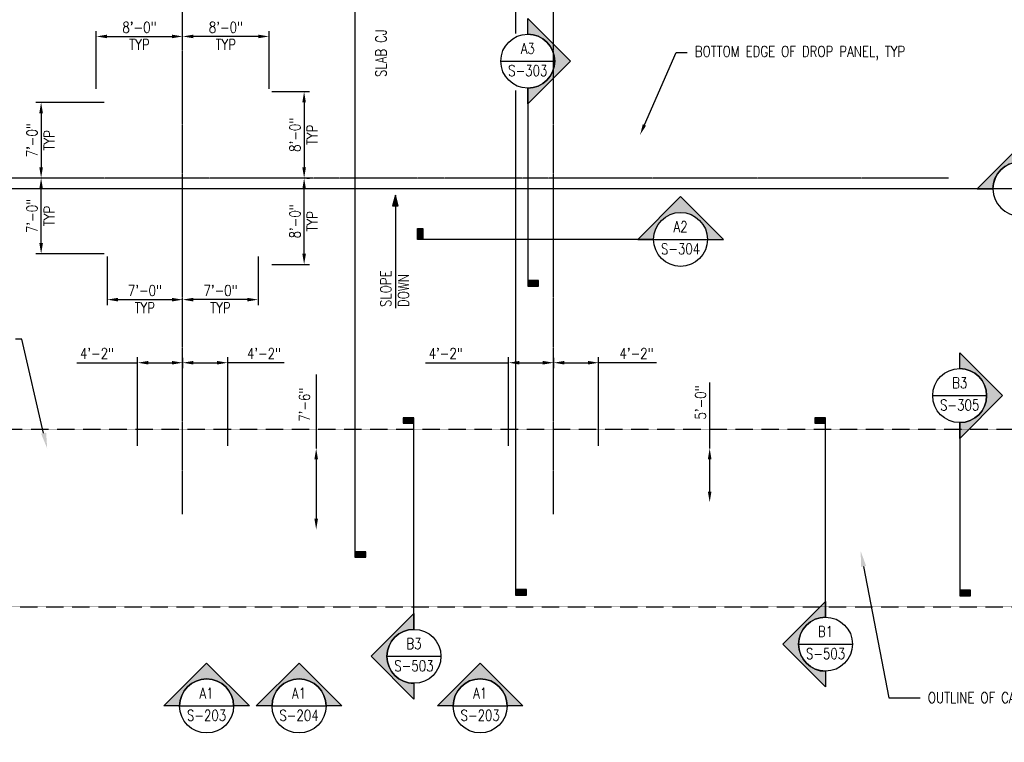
# Model space of a CAD drawing. Header units: inches. Extents: x -26116 to 15072, y -2682 to 449.
# Tile 3 of 5: x -387 to 707, y -970 to -168. Entities that reach past the tile are written whole.
import ezdxf
from ezdxf import colors
from ezdxf.entities.mleader import LeaderData, LeaderLine
from ezdxf.enums import TextEntityAlignment as Align
from ezdxf.math import Vec2, Vec3

# ---------------------------------------------------------------- set-up
doc = ezdxf.new("R2010")
doc.units = ezdxf.units.IN
doc.header["$MEASUREMENT"] = 0
doc.linetypes.add('CENTER2', pattern=[1.125, 0.75, -0.125, 0.125, -0.125])
doc.linetypes.add('DASHED2', pattern=[0.375, 0.25, -0.125])
doc.layers.get('Defpoints').update_dxf_attribs({"color": 6})
for name, color, linetype in [('A-ANNO-SYMB', 2, 'Continuous'), ('G-ANNO-SYMB', 2, 'Continuous'), ('S-ANNO-DIMS', 1, 'Continuous'), ('S-ANNO-NOTE', 2, 'Continuous'), ('S-ANNO-SYMB', 2, 'Continuous'), ('S-ANNO-TEXT', 2, 'Continuous'), ('S-GRID', 1, 'CENTER2')]:
    doc.layers.add(name, color=color, linetype=linetype)
doc.styles.add('Annotative', font='romans.shx', dxfattribs={"width": 0.8, "height": 0.125})
doc.styles.add('Arial', font='romans.shx', dxfattribs={"width": 0.8})
doc.styles.add('ROMANS', font='romans.shx', dxfattribs={"width": 0.8})
doc.dimstyles.new('Annotative', dxfattribs={"dimscale": 0, "dimtxt": 0.125, "dimasz": 0.125, "dimexe": 0.0625, "dimexo": 0.03125, "dimgap": 0.03125, "dimtad": 1, "dimdec": 3, "dimzin": 3, "dimdsep": 46, "dimlunit": 4, "dimtxsty": 'Annotative', "dimcen": 0.09, "dimclrd": 256, "dimclrt": 2, "dimazin": 2, "dimtfac": 1, "dimtdec": 3, "dimtmove": 1, "dimatfit": 3, "dimfxl": 1, "dimtfill": 1, "dimfrac": 2, "dimtolj": 1, "dimtzin": 0, "dimlwd": -1, "dimarcsym": 0})

# ---------------------------------------------------------------- blocks, each defined once
blk = doc.blocks.new('*D25')
at = {"layer": 'Defpoints', "color": 0, "transparency": 16777216}
for p in [(-206, -540.4), (-206, -548.9), (-256, -644)]:
    blk.add_point(p, dxfattribs=at)
at = {"layer": 'S-ANNO-DIMS', "color": 0, "lineweight": -2, "transparency": 16777216}
for p, q in [((-256, -641), (-256, -542.9)), ((-206, -543.4), (-206, -554.9))]:
    blk.add_line(p, q, dxfattribs=at)
at = {"layer": 'S-ANNO-DIMS', "transparency": 16777216}
for p, q in [((-323.5, -548.9), (-256, -548.9)), ((-244, -548.9), (-218, -548.9))]:
    blk.add_line(p, q, dxfattribs=at)
for points in [[(-244, -546.9), (-244, -550.9), (-256, -548.9)], [(-218, -546.9), (-218, -550.9), (-206, -548.9)]]:
    blk.add_solid(points, dxfattribs=at)
at = {"layer": 'S-ANNO-DIMS', "color": 2, "lineweight": -3, "transparency": 16777216, "insert": (-301.1, -538.7), "char_height": 12, "width": 49.311, "attachment_point": 5, "style": 'Annotative'}
blk.add_mtext('\\A1;4\'-2"', dxfattribs=at)
blk = doc.blocks.new('*D26')
at = {"layer": 'Defpoints', "color": 0, "transparency": 16777216}
for p in [(-206, -540.4), (-156, -548.9), (-156, -644)]:
    blk.add_point(p, dxfattribs=at)
at = {"layer": 'S-ANNO-DIMS', "color": 0, "lineweight": -2, "transparency": 16777216}
for p, q in [((-206, -543.4), (-206, -554.9)), ((-156, -641), (-156, -542.9))]:
    blk.add_line(p, q, dxfattribs=at)
at = {"layer": 'S-ANNO-DIMS', "transparency": 16777216}
for p, q in [((-194, -548.9), (-168, -548.9)), ((-93.3, -548.9), (-156, -548.9))]:
    blk.add_line(p, q, dxfattribs=at)
for points in [[(-194, -546.9), (-194, -550.9), (-206, -548.9)], [(-168, -546.9), (-168, -550.9), (-156, -548.9)]]:
    blk.add_solid(points, dxfattribs=at)
at = {"layer": 'S-ANNO-DIMS', "color": 2, "lineweight": -3, "transparency": 16777216, "insert": (-115.7, -538.7), "char_height": 12, "width": 49.311, "attachment_point": 5, "style": 'Annotative'}
blk.add_mtext('\\A1;4\'-2"', dxfattribs=at)
blk = doc.blocks.new('*D22')
at = {"layer": 'Defpoints', "color": 0, "transparency": 16777216}
for p in [(206, -540.4), (206, -548.9), (156, -644)]:
    blk.add_point(p, dxfattribs=at)
at = {"layer": 'S-ANNO-DIMS', "color": 0, "lineweight": -2, "transparency": 16777216}
for p, q in [((156, -641), (156, -542.9)), ((206, -543.4), (206, -554.9))]:
    blk.add_line(p, q, dxfattribs=at)
at = {"layer": 'S-ANNO-DIMS', "transparency": 16777216}
for p, q in [((63.8, -548.9), (156, -548.9)), ((168, -548.9), (194, -548.9))]:
    blk.add_line(p, q, dxfattribs=at)
for points in [[(168, -546.9), (168, -550.9), (156, -548.9)], [(194, -546.9), (194, -550.9), (206, -548.9)]]:
    blk.add_solid(points, dxfattribs=at)
at = {"layer": 'S-ANNO-DIMS', "color": 2, "lineweight": -3, "transparency": 16777216, "insert": (86.2, -538.7), "char_height": 12, "width": 49.311, "attachment_point": 5, "style": 'Annotative', "bg_fill": 3, "box_fill_scale": 1.25, "bg_fill_color": 256, "bg_fill_true_color": 13158600, "bg_fill_transparency": 0}
blk.add_mtext('\\A1;4\'-2"', dxfattribs=at)
blk = doc.blocks.new('*D23')
at = {"layer": 'Defpoints', "color": 0, "transparency": 16777216}
for p in [(206, -540.4), (256, -548.9), (256, -644)]:
    blk.add_point(p, dxfattribs=at)
at = {"layer": 'S-ANNO-DIMS', "color": 0, "lineweight": -2, "transparency": 16777216}
for p, q in [((206, -543.4), (206, -554.9)), ((256, -641), (256, -542.9))]:
    blk.add_line(p, q, dxfattribs=at)
at = {"layer": 'S-ANNO-DIMS', "transparency": 16777216}
for p, q in [((218, -548.9), (244, -548.9)), ((320.4, -548.9), (256, -548.9))]:
    blk.add_line(p, q, dxfattribs=at)
for points in [[(218, -546.9), (218, -550.9), (206, -548.9)], [(244, -546.9), (244, -550.9), (256, -548.9)]]:
    blk.add_solid(points, dxfattribs=at)
at = {"layer": 'S-ANNO-DIMS', "color": 2, "lineweight": -3, "transparency": 16777216, "insert": (298, -538.7), "char_height": 12, "width": 49.311, "attachment_point": 5, "style": 'Annotative'}
blk.add_mtext('\\A1;4\'-2"', dxfattribs=at)
blk = doc.blocks.new('*D27')
at = {"layer": 'Defpoints', "color": 0, "transparency": 16777216}
for p in [(-363.2, -344), (-363.2, -344), (-290, -428)]:
    blk.add_point(p, dxfattribs=at)
at = {"layer": 'S-ANNO-DIMS', "color": 0, "lineweight": -2, "transparency": 16777216}
for p, q in [((-366.2, -344), (-369.2, -344)), ((-293, -428), (-369.2, -428))]:
    blk.add_line(p, q, dxfattribs=at)
at = {"layer": 'S-ANNO-DIMS', "transparency": 16777216}
blk.add_line((-363.2, -416), (-363.2, -356), dxfattribs=at)
for points in [[(-365.2, -356), (-361.2, -356), (-363.2, -344)], [(-365.2, -416), (-361.2, -416), (-363.2, -428)]]:
    blk.add_solid(points, dxfattribs=at)
at = {"layer": 'S-ANNO-DIMS', "color": 2, "lineweight": -3, "transparency": 16777216, "char_height": 12, "width": 49.311, "attachment_point": 5, "rotation": 90, "style": 'Annotative'}
for s, insert in [('\\A1;7\'-0"', (-373.3, -386)), ('\\A1;TYP', (-354.2, -386))]:
    blk.add_mtext(s, dxfattribs=dict(at, insert=insert))
blk = doc.blocks.new('*D24')
at = {"layer": 'Defpoints', "color": 0, "transparency": 16777216}
for p in [(384.6, -644), (379.3, -704), (384.6, -704)]:
    blk.add_point(p, dxfattribs=at)
at = {"layer": 'S-ANNO-DIMS', "transparency": 16777216}
for p, q in [((379.3, -570.7), (379.3, -644)), ((379.3, -656), (379.3, -692))]:
    blk.add_line(p, q, dxfattribs=at)
for points in [[(377.3, -656), (381.3, -656), (379.3, -644)], [(377.3, -692), (381.3, -692), (379.3, -704)]]:
    blk.add_solid(points, dxfattribs=at)
at = {"layer": 'S-ANNO-DIMS', "color": 2, "lineweight": -3, "transparency": 16777216, "insert": (369.2, -593.1), "char_height": 12, "width": 49.311, "attachment_point": 5, "rotation": 90, "style": 'Annotative'}
blk.add_mtext('\\A1;5\'-0"', dxfattribs=at)
blk = doc.blocks.new('*D35')
at = {"layer": 'Defpoints', "color": 0, "transparency": 16777216}
for p in [(-36, -644), (-57.7, -734), (-36, -734)]:
    blk.add_point(p, dxfattribs=at)
at = {"layer": 'S-ANNO-DIMS', "transparency": 16777216}
for p, q in [((-57.7, -561.9), (-57.7, -644)), ((-57.7, -656), (-57.7, -722))]:
    blk.add_line(p, q, dxfattribs=at)
for points in [[(-59.7, -656), (-55.7, -656), (-57.7, -644)], [(-59.7, -722), (-55.7, -722), (-57.7, -734)]]:
    blk.add_solid(points, dxfattribs=at)
at = {"layer": 'S-ANNO-DIMS', "color": 2, "lineweight": -3, "transparency": 16777216, "insert": (-76.7, -614.4), "char_height": 12, "width": 60.165, "attachment_point": 1, "rotation": 90, "line_spacing_factor": 0.983083, "style": 'Annotative'}
blk.add_mtext('\\A1;7\'-6"', dxfattribs=at)
blk = doc.blocks.new('*U42')
at = {"lineweight": -3}
h = blk.add_hatch(color=256, dxfattribs=at)
edge = h.paths.add_edge_path()
edge.add_line((-3.583, 0), (-3.765, 0))
edge.add_line((-3.765, 0), (-3.271, 0.495))
edge.add_line((-3.271, 0.495), (-2.776, 0))
edge.add_line((-2.776, 0), (-2.958, 0))
edge.add_arc((-3.271, 0), 0.312, 0, 180)
for p, q in [((-2.776, 0), (-3.271, 0.495)), ((-3.583, 0), (-2.958, 0))]:
    blk.add_line(p, q, dxfattribs=at)
at = {"linetype": 'Continuous', "lineweight": -3}
blk.add_line((-2.958, 0), (10.837, 0), dxfattribs=at)
at = {"lineweight": -3, "flags": 128}
blk.add_lwpolyline([(-3.583, 0), (-3.765, 0), (-3.271, 0.495), (-2.776, 0), (-2.958, 0, 1), (-3.583, 0)], format="xyb", close=True, dxfattribs=at)
at = {"lineweight": -3}
blk.add_circle((-3.271, 0), 0.312, dxfattribs=at)
at = {"linetype": 'Continuous', "lineweight": -3, "style": 'Arial'}
blk.add_attdef('X#', text='', height=0.0938, dxfattribs=at).set_placement((-3.271, 0.047), align=Align.BOTTOM_CENTER)
blk.add_attdef('X-###', text='', height=0.0938, dxfattribs=at).set_placement((-3.271, -0.047), align=Align.TOP_CENTER)
blk = doc.blocks.new('*U8')
at = {"lineweight": -3}
h = blk.add_hatch(color=256, dxfattribs=at)
edge = h.paths.add_edge_path()
edge.add_line((0, 0.352), (0, 0.534))
edge.add_line((0, 0.534), (0.495, 0.039))
edge.add_line((0.495, 0.039), (0, -0.456))
edge.add_line((0, -0.456), (0, -0.273))
edge.add_arc((0, 0.039), 0.312, 270, 450)
blk.add_hatch(color=256, dxfattribs=at).paths.add_polyline_path([(0, -8.688), (0, -8.751), (0.125, -8.751), (0.125, -8.688)])
for p, q in [((0.495, 0.039), (0, 0.534)), ((-0.312, 0.039), (0.312, 0.039)), ((0, -0.456), (0.495, 0.039))]:
    blk.add_line(p, q, dxfattribs=at)
at = {"linetype": 'Continuous', "lineweight": -3}
blk.add_line((0, -0.273), (0, -8.751), dxfattribs=at)
at = {"lineweight": -3, "flags": 128}
blk.add_lwpolyline([(0, 0.352), (0, 0.534), (0.495, 0.039), (0, -0.456), (0, -0.273, 1), (0, 0.352)], format="xyb", close=True, dxfattribs=at)
blk.add_lwpolyline([(0.016, 0.352), (0.016, 0.352)], dxfattribs=at)
blk.add_lwpolyline([(0.016, 0.352), (0.016, 0.352)], dxfattribs=at)
blk.add_lwpolyline([(0, -8.688), (0, -8.751), (0.125, -8.751), (0.125, -8.688), (0, -8.688)], close=True, dxfattribs=at)
at = {"lineweight": -3}
blk.add_circle((0, 0.039), 0.312, dxfattribs=at)
at = {"linetype": 'Continuous', "lineweight": -3, "style": 'Arial'}
blk.add_attdef('X#', text='', height=0.0938, dxfattribs=at).set_placement((0, 0.086), align=Align.BOTTOM_CENTER)
blk.add_attdef('X-###', text='', height=0.0938, dxfattribs=at).set_placement((0, -0.008), align=Align.TOP_CENTER)
blk = doc.blocks.new('*U9')
at = {"lineweight": -3}
h = blk.add_hatch(color=256, dxfattribs=at)
edge = h.paths.add_edge_path()
edge.add_line((0, 0.312), (0, 0.495))
edge.add_line((0, 0.495), (0.495, 0))
edge.add_line((0.495, 0), (0, -0.495))
edge.add_line((0, -0.495), (0, -0.312))
edge.add_arc((0, 0), 0.312, 270, 450)
blk.add_hatch(color=256, dxfattribs=at).paths.add_polyline_path([(0, -2.537), (0, -2.6), (0.125, -2.6), (0.125, -2.537)])
for p, q in [((0.495, 0), (0, 0.495)), ((-0.312, 0), (0.312, 0)), ((0, -0.495), (0.495, 0))]:
    blk.add_line(p, q, dxfattribs=at)
at = {"linetype": 'Continuous', "lineweight": -3}
blk.add_line((0, -0.312), (0, -2.6), dxfattribs=at)
at = {"lineweight": -3, "flags": 128}
blk.add_lwpolyline([(0, 0.312), (0, 0.495), (0.495, 0), (0, -0.495), (0, -0.312, 1), (0, 0.312)], format="xyb", close=True, dxfattribs=at)
blk.add_lwpolyline([(0.016, 0.312), (0.016, 0.312)], dxfattribs=at)
blk.add_lwpolyline([(0.016, 0.312), (0.016, 0.312)], dxfattribs=at)
blk.add_lwpolyline([(0, -2.537), (0, -2.6), (0.125, -2.6), (0.125, -2.537), (0, -2.537)], close=True, dxfattribs=at)
at = {"lineweight": -3}
blk.add_circle((0, 0), 0.312, dxfattribs=at)
at = {"linetype": 'Continuous', "lineweight": -3, "style": 'Arial'}
blk.add_attdef('X#', text='', height=0.0938, dxfattribs=at).set_placement((0, 0.047), align=Align.BOTTOM_CENTER)
blk.add_attdef('X-###', text='', height=0.0938, dxfattribs=at).set_placement((0, -0.047), align=Align.TOP_CENTER)
blk = doc.blocks.new('*U44')
at = {"lineweight": -3}
blk.add_hatch(color=256, dxfattribs=at).paths.add_polyline_path([(0, 2.382), (0, 2.444), (-0.125, 2.444), (-0.125, 2.382)])
h = blk.add_hatch(color=256, dxfattribs=at)
edge = h.paths.add_edge_path()
edge.add_line((0, -0.625), (0, -0.807))
edge.add_line((0, -0.807), (-0.495, -0.312))
edge.add_line((-0.495, -0.312), (0, 0.182))
edge.add_line((0, 0.182), (0, 0))
edge.add_arc((0, -0.312), 0.312, 90, 270)
at = {"linetype": 'Continuous', "lineweight": -3}
blk.add_line((0, 0), (0, 2.444), dxfattribs=at)
at = {"lineweight": -3}
for p, q in [((0, 0.182), (-0.495, -0.312)), ((-0.495, -0.312), (0, -0.807)), ((-0.312, -0.312), (0.312, -0.312))]:
    blk.add_line(p, q, dxfattribs=at)
at = {"lineweight": -3, "flags": 128}
blk.add_lwpolyline([(0, 2.382), (0, 2.444), (-0.125, 2.444), (-0.125, 2.382), (0, 2.382)], close=True, dxfattribs=at)
blk.add_lwpolyline([(0, -0.625), (0, -0.807), (-0.495, -0.312), (0, 0.182), (0, 0, 1), (0, -0.625)], format="xyb", close=True, dxfattribs=at)
blk.add_lwpolyline([(-0.016, -0.625), (-0.016, -0.625)], dxfattribs=at)
blk.add_lwpolyline([(-0.016, -0.625), (-0.016, -0.625)], dxfattribs=at)
at = {"lineweight": -3}
blk.add_circle((0, -0.312), 0.312, dxfattribs=at)
at = {"linetype": 'Continuous', "lineweight": -3, "style": 'Arial'}
blk.add_attdef('X#', text='', height=0.0938, dxfattribs=at).set_placement((0, -0.266), align=Align.BOTTOM_CENTER)
blk.add_attdef('X-###', text='', height=0.0938, dxfattribs=at).set_placement((0, -0.359), align=Align.TOP_CENTER)
blk = doc.blocks.new('*U43')
at = {"lineweight": -3}
blk.add_hatch(color=256, dxfattribs=at).paths.add_polyline_path([(0, 2.241), (0, 2.304), (-0.125, 2.304), (-0.125, 2.241)])
h = blk.add_hatch(color=256, dxfattribs=at)
edge = h.paths.add_edge_path()
edge.add_line((0, -0.625), (0, -0.807))
edge.add_line((0, -0.807), (-0.495, -0.312))
edge.add_line((-0.495, -0.312), (0, 0.182))
edge.add_line((0, 0.182), (0, 0))
edge.add_arc((0, -0.312), 0.312, 90, 270)
at = {"linetype": 'Continuous', "lineweight": -3}
blk.add_line((0, 0), (0, 2.304), dxfattribs=at)
at = {"lineweight": -3}
for p, q in [((0, 0.182), (-0.495, -0.312)), ((-0.495, -0.312), (0, -0.807)), ((-0.312, -0.312), (0.312, -0.312))]:
    blk.add_line(p, q, dxfattribs=at)
at = {"lineweight": -3, "flags": 128}
blk.add_lwpolyline([(0, 2.241), (0, 2.304), (-0.125, 2.304), (-0.125, 2.241), (0, 2.241)], close=True, dxfattribs=at)
blk.add_lwpolyline([(0, -0.625), (0, -0.807), (-0.495, -0.312), (0, 0.182), (0, 0, 1), (0, -0.625)], format="xyb", close=True, dxfattribs=at)
blk.add_lwpolyline([(-0.016, -0.625), (-0.016, -0.625)], dxfattribs=at)
blk.add_lwpolyline([(-0.016, -0.625), (-0.016, -0.625)], dxfattribs=at)
at = {"lineweight": -3}
blk.add_circle((0, -0.312), 0.312, dxfattribs=at)
at = {"linetype": 'Continuous', "lineweight": -3, "style": 'Arial'}
blk.add_attdef('X#', text='', height=0.0938, dxfattribs=at).set_placement((0, -0.266), align=Align.BOTTOM_CENTER)
blk.add_attdef('X-###', text='', height=0.0938, dxfattribs=at).set_placement((0, -0.359), align=Align.TOP_CENTER)
blk = doc.blocks.new('*U10')
at = {"lineweight": -3}
h = blk.add_hatch(color=256, dxfattribs=at)
edge = h.paths.add_edge_path()
edge.add_line((0, 0.312), (0, 0.495))
edge.add_line((0, 0.495), (0.495, 0))
edge.add_line((0.495, 0), (0, -0.495))
edge.add_line((0, -0.495), (0, -0.312))
edge.add_arc((0, 0), 0.312, 270, 450)
blk.add_hatch(color=256, dxfattribs=at).paths.add_polyline_path([(0, -2.251), (0, -2.314), (0.125, -2.314), (0.125, -2.251)])
for p, q in [((0.495, 0), (0, 0.495)), ((-0.312, 0), (0.312, 0)), ((0, -0.495), (0.495, 0))]:
    blk.add_line(p, q, dxfattribs=at)
at = {"linetype": 'Continuous', "lineweight": -3}
blk.add_line((0, -0.312), (0, -2.314), dxfattribs=at)
at = {"lineweight": -3, "flags": 128}
blk.add_lwpolyline([(0, 0.312), (0, 0.495), (0.495, 0), (0, -0.495), (0, -0.312, 1), (0, 0.312)], format="xyb", close=True, dxfattribs=at)
blk.add_lwpolyline([(0.016, 0.312), (0.016, 0.312)], dxfattribs=at)
blk.add_lwpolyline([(0.016, 0.312), (0.016, 0.312)], dxfattribs=at)
blk.add_lwpolyline([(0, -2.251), (0, -2.314), (0.125, -2.314), (0.125, -2.251), (0, -2.251)], close=True, dxfattribs=at)
at = {"lineweight": -3}
blk.add_circle((0, 0), 0.312, dxfattribs=at)
at = {"linetype": 'Continuous', "lineweight": -3, "style": 'Arial'}
blk.add_attdef('X#', text='', height=0.0938, dxfattribs=at).set_placement((0, 0.047), align=Align.BOTTOM_CENTER)
blk.add_attdef('X-###', text='', height=0.0938, dxfattribs=at).set_placement((0, -0.047), align=Align.TOP_CENTER)
blk = doc.blocks.new('C1')
at = {"layer": 'G-ANNO-SYMB', "lineweight": -3}
h = blk.add_hatch(color=256, dxfattribs=at)
edge = h.paths.add_edge_path()
edge.add_line((-30, 0), (-47.5, 0))
edge.add_line((-47.5, 0), (0, 47.5))
edge.add_line((0, 47.5), (47.5, 0))
edge.add_line((47.5, 0), (30, 0))
edge.add_arc((0, 0), 30, 0, 180)
for p, q in [((0, 47.5), (-47.5, 0)), ((47.5, 0), (0, 47.5)), ((-30, 0), (30, 0))]:
    blk.add_line(p, q, dxfattribs=at)
at = {"layer": 'G-ANNO-SYMB', "lineweight": -3, "flags": 128}
blk.add_lwpolyline([(-30, 0), (-47.5, 0), (0, 47.5), (47.5, 0), (30, 0, 1), (-30, 0)], format="xyb", close=True, dxfattribs=at)
blk.add_lwpolyline([(-30, 1.5), (-30, 1.5)], dxfattribs=at)
blk.add_lwpolyline([(-30, 1.5), (-30, 1.5)], dxfattribs=at)
at = {"layer": 'G-ANNO-SYMB', "lineweight": -3}
blk.add_circle((0, 0), 30, dxfattribs=at)
at = {"layer": 'S-ANNO-SYMB', "color": 1, "linetype": 'Continuous', "style": 'ROMANS', "width": 0.8}
blk.add_text('S-204', height=12, dxfattribs=at).set_placement((0, -4.5), align=Align.TOP_CENTER)
at = {"layer": 'S-ANNO-TEXT', "color": 1, "linetype": 'Continuous', "style": 'ROMANS', "width": 0.8}
blk.add_text('A1', height=12, dxfattribs=at).set_placement((0, 4.5), align=Align.BOTTOM_CENTER)
blk = doc.blocks.new('A1')
at = {"layer": 'G-ANNO-SYMB', "lineweight": -3}
h = blk.add_hatch(color=256, dxfattribs=at)
edge = h.paths.add_edge_path()
edge.add_line((-30, 0), (-47.5, 0))
edge.add_line((-47.5, 0), (0, 47.5))
edge.add_line((0, 47.5), (47.5, 0))
edge.add_line((47.5, 0), (30, 0))
edge.add_arc((0, 0), 30, 0, 180)
for p, q in [((0, 47.5), (-47.5, 0)), ((47.5, 0), (0, 47.5)), ((-30, 0), (30, 0))]:
    blk.add_line(p, q, dxfattribs=at)
at = {"layer": 'G-ANNO-SYMB', "lineweight": -3, "flags": 128}
blk.add_lwpolyline([(-30, 0), (-47.5, 0), (0, 47.5), (47.5, 0), (30, 0, 1), (-30, 0)], format="xyb", close=True, dxfattribs=at)
blk.add_lwpolyline([(-30, 1.5), (-30, 1.5)], dxfattribs=at)
blk.add_lwpolyline([(-30, 1.5), (-30, 1.5)], dxfattribs=at)
at = {"layer": 'G-ANNO-SYMB', "lineweight": -3}
blk.add_circle((0, 0), 30, dxfattribs=at)
at = {"layer": 'S-ANNO-SYMB', "color": 1, "linetype": 'Continuous', "style": 'ROMANS', "width": 0.8}
blk.add_text('S-203', height=12, dxfattribs=at).set_placement((0, -4.5), align=Align.TOP_CENTER)
at = {"layer": 'S-ANNO-TEXT', "color": 1, "linetype": 'Continuous', "style": 'ROMANS', "width": 0.8}
blk.add_text('A1', height=12, dxfattribs=at).set_placement((0, 4.5), align=Align.BOTTOM_CENTER)
blk = doc.blocks.new('*U39')
at = {"lineweight": -3}
h = blk.add_hatch(color=256, dxfattribs=at)
edge = h.paths.add_edge_path()
edge.add_line((0.312, 0), (0.495, 0))
edge.add_line((0.495, 0), (0, 0.495))
edge.add_line((0, 0.495), (-0.495, 0))
edge.add_line((-0.495, 0), (-0.312, 0))
edge.add_arc((0, 0), 0.312, 0, 180, ccw=False)
blk.add_hatch(color=256, dxfattribs=at).paths.add_polyline_path([(-2.981, 0), (-3.043, 0), (-3.043, 0.125), (-2.981, 0.125)])
for p, q in [((-0.495, 0), (0, 0.495)), ((0, 0.495), (0.495, 0)), ((-0.312, 0), (0.312, 0))]:
    blk.add_line(p, q, dxfattribs=at)
at = {"linetype": 'Continuous', "lineweight": -3}
blk.add_line((-0.312, 0), (-3.043, 0), dxfattribs=at)
at = {"lineweight": -3, "flags": 128}
blk.add_lwpolyline([(0.312, 0), (0.495, 0), (0, 0.495), (-0.495, 0), (-0.312, 0, -1), (0.312, 0)], format="xyb", close=True, dxfattribs=at)
blk.add_lwpolyline([(-2.981, 0), (-3.043, 0), (-3.043, 0.125), (-2.981, 0.125), (-2.981, 0)], close=True, dxfattribs=at)
blk.add_lwpolyline([(0.312, 0.016), (0.312, 0.016)], dxfattribs=at)
blk.add_lwpolyline([(0.312, 0.016), (0.312, 0.016)], dxfattribs=at)
at = {"lineweight": -3}
blk.add_circle((0, 0), 0.312, dxfattribs=at)
at = {"linetype": 'Continuous', "lineweight": -3, "style": 'Arial'}
blk.add_attdef('X#', text='', height=0.0938, dxfattribs=at).set_placement((0, 0.047), align=Align.BOTTOM_CENTER)
blk.add_attdef('X-###', text='', height=0.0938, dxfattribs=at).set_placement((0, -0.047), align=Align.TOP_CENTER)
blk = doc.blocks.new('*D46')
at = {"layer": 'Defpoints', "color": 0, "transparency": 16777216}
for p in [(-290, -260), (-363.2, -344), (-363.2, -344)]:
    blk.add_point(p, dxfattribs=at)
at = {"layer": 'S-ANNO-DIMS', "color": 0, "lineweight": -2, "transparency": 16777216}
for p, q in [((-293, -260), (-369.2, -260)), ((-366.2, -344), (-369.2, -344))]:
    blk.add_line(p, q, dxfattribs=at)
at = {"layer": 'S-ANNO-DIMS', "transparency": 16777216}
blk.add_line((-363.2, -272), (-363.2, -332), dxfattribs=at)
for points in [[(-365.2, -272), (-361.2, -272), (-363.2, -260)], [(-365.2, -332), (-361.2, -332), (-363.2, -344)]]:
    blk.add_solid(points, dxfattribs=at)
at = {"layer": 'S-ANNO-DIMS', "color": 2, "lineweight": -3, "transparency": 16777216, "char_height": 12, "width": 49.311, "attachment_point": 5, "rotation": 90, "style": 'Annotative'}
for s, insert in [('\\A1;7\'-0"', (-373.3, -302)), ('\\A1;TYP', (-354.2, -302))]:
    blk.add_mtext(s, dxfattribs=dict(at, insert=insert))
blk = doc.blocks.new('*D48')
at = {"layer": 'Defpoints', "color": 0, "transparency": 16777216}
for p in [(-71.1, -344), (-71.1, -344), (-110, -440)]:
    blk.add_point(p, dxfattribs=at)
at = {"layer": 'S-ANNO-DIMS', "color": 0, "lineweight": -2, "transparency": 16777216}
for p, q in [((-68.1, -344), (-65.1, -344)), ((-107, -440), (-65.1, -440))]:
    blk.add_line(p, q, dxfattribs=at)
at = {"layer": 'S-ANNO-DIMS', "transparency": 16777216}
blk.add_line((-71.1, -428), (-71.1, -356), dxfattribs=at)
for points in [[(-73.1, -356), (-69.1, -356), (-71.1, -344)], [(-73.1, -428), (-69.1, -428), (-71.1, -440)]]:
    blk.add_solid(points, dxfattribs=at)
at = {"layer": 'S-ANNO-DIMS', "color": 2, "lineweight": -3, "transparency": 16777216, "char_height": 12, "width": 49.311, "attachment_point": 5, "rotation": 90, "style": 'Annotative'}
for s, insert in [('\\A1;8\'-0"', (-81.2, -392)), ('\\A1;TYP', (-62.1, -392))]:
    blk.add_mtext(s, dxfattribs=dict(at, insert=insert))
blk = doc.blocks.new('*D47')
at = {"layer": 'Defpoints', "color": 0, "transparency": 16777216}
for p in [(-110, -248), (-71.1, -344), (-71.1, -344)]:
    blk.add_point(p, dxfattribs=at)
at = {"layer": 'S-ANNO-DIMS', "color": 0, "lineweight": -2, "transparency": 16777216}
for p, q in [((-107, -248), (-65.1, -248)), ((-68.1, -344), (-65.1, -344))]:
    blk.add_line(p, q, dxfattribs=at)
at = {"layer": 'S-ANNO-DIMS', "transparency": 16777216}
blk.add_line((-71.1, -260), (-71.1, -332), dxfattribs=at)
for points in [[(-73.1, -260), (-69.1, -260), (-71.1, -248)], [(-73.1, -332), (-69.1, -332), (-71.1, -344)]]:
    blk.add_solid(points, dxfattribs=at)
at = {"layer": 'S-ANNO-DIMS', "color": 2, "lineweight": -3, "transparency": 16777216, "char_height": 12, "width": 49.311, "attachment_point": 5, "rotation": 90, "style": 'Annotative'}
for s, insert in [('\\A1;8\'-0"', (-81.2, -296)), ('\\A1;TYP', (-62.1, -296))]:
    blk.add_mtext(s, dxfattribs=dict(at, insert=insert))
blk = doc.blocks.new('*D52')
at = {"layer": 'Defpoints', "color": 0, "transparency": 16777216}
for p in [(-206, -186.8), (-206, -186.8), (-302, -248)]:
    blk.add_point(p, dxfattribs=at)
at = {"layer": 'S-ANNO-DIMS', "color": 0, "lineweight": -2, "transparency": 16777216}
for p, q in [((-302, -245), (-302, -180.8)), ((-206, -183.8), (-206, -180.8))]:
    blk.add_line(p, q, dxfattribs=at)
at = {"layer": 'S-ANNO-DIMS', "transparency": 16777216}
blk.add_line((-290, -186.8), (-218, -186.8), dxfattribs=at)
for points in [[(-290, -184.8), (-290, -188.8), (-302, -186.8)], [(-218, -184.8), (-218, -188.8), (-206, -186.8)]]:
    blk.add_solid(points, dxfattribs=at)
at = {"layer": 'S-ANNO-DIMS', "color": 2, "lineweight": -3, "transparency": 16777216, "char_height": 12, "width": 49.311, "attachment_point": 5, "style": 'Annotative'}
for s, insert in [('\\A1;8\'-0"', (-254, -176.7)), ('\\A1;TYP', (-254, -195.8))]:
    blk.add_mtext(s, dxfattribs=dict(at, insert=insert))
blk = doc.blocks.new('*D49')
at = {"layer": 'Defpoints', "color": 0, "transparency": 16777216}
for p in [(-206, -186.8), (-206, -186.8), (-110, -248)]:
    blk.add_point(p, dxfattribs=at)
at = {"layer": 'S-ANNO-DIMS', "color": 0, "lineweight": -2, "transparency": 16777216}
for p, q in [((-206, -183.8), (-206, -180.8)), ((-110, -245), (-110, -180.8))]:
    blk.add_line(p, q, dxfattribs=at)
at = {"layer": 'S-ANNO-DIMS', "transparency": 16777216}
blk.add_line((-122, -186.8), (-194, -186.8), dxfattribs=at)
for points in [[(-194, -184.8), (-194, -188.8), (-206, -186.8)], [(-122, -184.8), (-122, -188.8), (-110, -186.8)]]:
    blk.add_solid(points, dxfattribs=at)
at = {"layer": 'S-ANNO-DIMS', "color": 2, "lineweight": -3, "transparency": 16777216, "char_height": 12, "width": 49.311, "attachment_point": 5, "style": 'Annotative'}
for s, insert in [('\\A1;8\'-0"', (-158, -176.7)), ('\\A1;TYP', (-158, -195.8))]:
    blk.add_mtext(s, dxfattribs=dict(at, insert=insert))
blk = doc.blocks.new('*D50')
at = {"layer": 'Defpoints', "color": 0, "transparency": 16777216}
for p in [(-290, -428), (-206, -478.9), (-206, -478.9)]:
    blk.add_point(p, dxfattribs=at)
at = {"layer": 'S-ANNO-DIMS', "color": 0, "lineweight": -2, "transparency": 16777216}
for p, q in [((-290, -431), (-290, -484.9)), ((-206, -475.9), (-206, -472.9))]:
    blk.add_line(p, q, dxfattribs=at)
at = {"layer": 'S-ANNO-DIMS', "transparency": 16777216}
blk.add_line((-278, -478.9), (-218, -478.9), dxfattribs=at)
for points in [[(-278, -476.9), (-278, -480.9), (-290, -478.9)], [(-218, -476.9), (-218, -480.9), (-206, -478.9)]]:
    blk.add_solid(points, dxfattribs=at)
at = {"layer": 'S-ANNO-DIMS', "color": 2, "lineweight": -3, "transparency": 16777216, "char_height": 12, "width": 49.311, "attachment_point": 5, "style": 'Annotative'}
for s, insert in [('\\A1;7\'-0"', (-248, -468.8)), ('\\A1;TYP', (-248, -487.9))]:
    blk.add_mtext(s, dxfattribs=dict(at, insert=insert))
blk = doc.blocks.new('*D51')
at = {"layer": 'Defpoints', "color": 0, "transparency": 16777216}
for p in [(-122, -428), (-206, -478.9), (-206, -478.9)]:
    blk.add_point(p, dxfattribs=at)
at = {"layer": 'S-ANNO-DIMS', "color": 0, "lineweight": -2, "transparency": 16777216}
for p, q in [((-122, -431), (-122, -484.9)), ((-206, -475.9), (-206, -472.9))]:
    blk.add_line(p, q, dxfattribs=at)
at = {"layer": 'S-ANNO-DIMS', "transparency": 16777216}
blk.add_line((-134, -478.9), (-194, -478.9), dxfattribs=at)
for points in [[(-194, -476.9), (-194, -480.9), (-206, -478.9)], [(-134, -476.9), (-134, -480.9), (-122, -478.9)]]:
    blk.add_solid(points, dxfattribs=at)
at = {"layer": 'S-ANNO-DIMS', "color": 2, "lineweight": -3, "transparency": 16777216, "char_height": 12, "width": 49.311, "attachment_point": 5, "style": 'Annotative'}
for s, insert in [('\\A1;7\'-0"', (-164, -468.8)), ('\\A1;TYP', (-164, -487.9))]:
    blk.add_mtext(s, dxfattribs=dict(at, insert=insert))

msp = doc.modelspace()

# ---------------------------------------------------------------- hatches: boundary and pattern name
at = {"layer": 'G-ANNO-SYMB', "lineweight": -3}
msp.add_hatch(color=256, dxfattribs=at).paths.add_polyline_path([(163.8402, -800.7363), (163.8402, -806.7362), (175.8402, -806.7362), (175.8402, -800.7363)])
at = {"layer": 'S-ANNO-NOTE', "lineweight": -3}
msp.add_hatch(color=256, dxfattribs=at).paths.add_polyline_path([(33.5169, -374.8942), (27.2088, -374.8942), (30.3628, -363.123)])

# ---------------------------------------------------------------- linework, layer by layer
at = {"layer": 'G-ANNO-SYMB', "linetype": 'Continuous', "lineweight": -3}
msp.add_line((163.8402, 49.3339), (163.8402, -183.5707), dxfattribs=at)
at = {"layer": 'G-ANNO-SYMB', "lineweight": -3, "flags": 128}
msp.add_lwpolyline([(163.8402, -800.7363), (163.8402, -806.7362), (175.8402, -806.7362), (175.8402, -800.7363), (163.8402, -800.7363)], close=True, dxfattribs=at)
at = {"layer": 'S-ANNO-NOTE', "lineweight": -3}
for p, q in [((30.3628, -363.123), (27.2088, -374.8942)), ((30.3628, -363.123), (30.3628, -488.4525)), ((33.5169, -374.8942), (30.3628, -363.123)), ((27.2088, -374.8942), (33.5169, -374.8942))]:
    msp.add_line(p, q, dxfattribs=at)
at = {"layer": 'S-GRID', "lineweight": -3}
for p, q in [((-206, -717.0876), (-206, 413.2255)), ((206, -717.0876), (206, 413.2255)), ((644.4971, -344), (-1084.3546, -344))]:
    msp.add_line(p, q, dxfattribs=at)

# ---------------------------------------------------------------- block references
at = {"lineweight": -3}
for name, p in [('A1', (-179.4441, -929.8098)), ('C1', (-76.7544, -929.8098)), ('A1', (124.4169, -929.784))]:
    msp.add_blockref(name, p, dxfattribs=at)
at = {"layer": 'G-ANNO-SYMB', "lineweight": -3}
ref = msp.add_blockref('*U8', (-14.6946, 75.2815), dxfattribs=dict(at, xscale=96, yscale=96, zscale=96))
ref.add_attrib('X-###', 'S-301', dxfattribs={"layer": 'S-ANNO-SYMB', "color": 1, "linetype": 'Continuous', "lineweight": -2, "height": 12, "style": 'ROMANS', "width": 0.8}).set_placement((-14.6946, 74.5389), align=Align.TOP_CENTER)
ref.add_attrib('X#', 'A1', dxfattribs={"layer": 'S-ANNO-TEXT', "color": 1, "linetype": 'Continuous', "lineweight": -2, "height": 12, "style": 'ROMANS', "width": 0.8}).set_placement((-14.6946, 83.5389), align=Align.BOTTOM_CENTER)
ref = msp.add_blockref('*U9', (177.2776, -214.2293), dxfattribs=dict(at, xscale=96, yscale=96, zscale=96))
ref.add_attrib('X-###', 'S-303', dxfattribs={"layer": 'S-ANNO-SYMB', "color": 1, "linetype": 'Continuous', "lineweight": -2, "height": 12, "style": 'ROMANS', "width": 0.8}).set_placement((177.2776, -218.7293), align=Align.TOP_CENTER)
ref.add_attrib('X#', 'A3', dxfattribs={"layer": 'S-ANNO-TEXT', "color": 1, "linetype": 'Continuous', "lineweight": -2, "height": 12, "style": 'ROMANS', "width": 0.8}).set_placement((177.2776, -209.7293), align=Align.BOTTOM_CENTER)
at = {"layer": 'G-ANNO-SYMB', "lineweight": -3, "xscale": -96, "yscale": 96, "zscale": 96}
msp.add_blockref('*U42', (409.812, -356), dxfattribs=at)
at = {"layer": 'G-ANNO-SYMB', "lineweight": -3}
ref = msp.add_blockref('*U39', (346.983, -412.0711), dxfattribs=dict(at, xscale=96, yscale=96, zscale=96))
ref.add_attrib('X-###', 'S-304', dxfattribs={"layer": 'S-ANNO-SYMB', "color": 1, "linetype": 'Continuous', "lineweight": -2, "height": 12, "style": 'ROMANS', "width": 0.8}).set_placement((346.983, -416.5711), align=Align.TOP_CENTER)
ref.add_attrib('X#', 'A2', dxfattribs={"layer": 'S-ANNO-TEXT', "color": 1, "linetype": 'Continuous', "lineweight": -2, "height": 12, "style": 'ROMANS', "width": 0.8}).set_placement((346.983, -407.5711), align=Align.BOTTOM_CENTER)
ref = msp.add_blockref('*U10', (656.9881, -585.3857), dxfattribs=dict(at, xscale=96, yscale=96, zscale=96))
ref.add_attrib('X-###', 'S-305', dxfattribs={"layer": 'S-ANNO-SYMB', "color": 1, "linetype": 'Continuous', "lineweight": -2, "height": 12, "style": 'ROMANS', "width": 0.8}).set_placement((656.9881, -589.8857), align=Align.TOP_CENTER)
ref.add_attrib('X#', 'B3', dxfattribs={"layer": 'S-ANNO-TEXT', "color": 1, "linetype": 'Continuous', "lineweight": -2, "height": 12, "style": 'ROMANS', "width": 0.8}).set_placement((656.9881, -580.8857), align=Align.BOTTOM_CENTER)
ref = msp.add_blockref('*U44', (50.8801, -844.8218), dxfattribs=dict(at, xscale=96, yscale=96, zscale=96))
ref.add_attrib('X-###', 'S-503', dxfattribs={"layer": 'S-ANNO-SYMB', "color": 1, "linetype": 'Continuous', "lineweight": -2, "height": 12, "style": 'ROMANS', "width": 0.8}).set_placement((50.8801, -879.3217), align=Align.TOP_CENTER)
ref.add_attrib('X#', 'B3', dxfattribs={"layer": 'S-ANNO-TEXT', "color": 1, "linetype": 'Continuous', "lineweight": -2, "height": 12, "style": 'ROMANS', "width": 0.8}).set_placement((50.8801, -870.3218), align=Align.BOTTOM_CENTER)
ref = msp.add_blockref('*U43', (508, -831.3149), dxfattribs=dict(at, xscale=96, yscale=96, zscale=96))
ref.add_attrib('X-###', 'S-503', dxfattribs={"layer": 'S-ANNO-SYMB', "color": 1, "linetype": 'Continuous', "lineweight": -2, "height": 12, "style": 'ROMANS', "width": 0.8}).set_placement((508, -865.8149), align=Align.TOP_CENTER)
ref.add_attrib('X#', 'B1', dxfattribs={"layer": 'S-ANNO-TEXT', "color": 1, "linetype": 'Continuous', "lineweight": -2, "height": 12, "style": 'ROMANS', "width": 0.8}).set_placement((508, -856.8149), align=Align.BOTTOM_CENTER)

# ---------------------------------------------------------------- texts
at = {"layer": 'S-ANNO-NOTE', "lineweight": -3, "insert": (13.5955, -487.1368), "char_height": 12, "width": 47.884498, "attachment_point": 1, "rotation": 90, "line_spacing_factor": 0.981704, "style": 'Annotative'}
msp.add_mtext('\\pxt3.2,6.4,9.6,12.8,16,19.2,22.4,25.6,28.8,32,35.2,38.4,41.6,44.8,48,51.2,54.4,57.6,60.8,64,67.2,70.4,73.6,76.8,80,83.2,86.4,89.6,92.8,96,99.2,102.4;{SLOPE\\PDOWN}', dxfattribs=at)

# ---------------------------------------------------------------- dimensions: what is measured, and where the dimension line sits
at = {"layer": 'S-ANNO-DIMS', "lineweight": -3}
for base, p1, p2, picture, middle in [((-206, -186.831), (-302, -248), (-206, -186.831), '*D52', (-254, -186.831)), ((-206, -478.923), (-290, -428), (-206, -478.923), '*D50', (-248, -478.923))]:
    dim = msp.add_linear_dim(base=base, p1=p1, p2=p2, text='<>\\XTYP', dimstyle='Annotative', override={"dimpost": '\\X', "dimtfill": 0}, dxfattribs=at)
    dim.commit()
    dim.dimension.update_dxf_attribs({"geometry": picture, "text_midpoint": middle, "dimtype": 160})
for base, p1, p2, angle, picture, middle in [((-206, -186.831), (-110, -248), (-206, -186.831), 180, '*D49', (-158, -186.831)), ((-71.0769, -343.9999), (-109.9999, -247.9999), (-71.0769, -343.9999), 270, '*D47', (-71.0769, -295.9999)), ((-363.1689, -343.9999), (-289.9999, -259.9999), (-363.1689, -343.9999), 270, '*D46', (-363.1689, -301.9999)), ((-363.1689, -343.9999), (-289.9999, -427.9999), (-363.1689, -343.9999), 90, '*D27', (-363.1689, -385.9999)), ((-71.0769, -343.9999), (-109.9999, -439.9999), (-71.0769, -343.9999), 90, '*D48', (-71.0769, -391.9999)), ((-206, -478.923), (-122, -428), (-206, -478.923), 180, '*D51', (-164, -478.923))]:
    dim = msp.add_linear_dim(base=base, p1=p1, p2=p2, angle=angle, text='<>\\XTYP', dimstyle='Annotative', override={"dimpost": '\\X', "dimtfill": 0}, dxfattribs=at)
    dim.commit()
    dim.dimension.update_dxf_attribs({"geometry": picture, "text_midpoint": middle, "dimtype": 160})
for base, p1, p2, picture, middle in [((-206, -548.8896), (-256, -644), (-206, -540.4043), '*D25', (-301.0686, -548.8896)), ((-156, -548.8896), (-206, -540.4043), (-156, -644), '*D26', (-115.7226, -548.8896)), ((256, -548.8896), (206, -540.4043), (256, -644), '*D23', (298.0004, -548.8896))]:
    dim = msp.add_linear_dim(base=base, p1=p1, p2=p2, dimstyle='Annotative', override={"dimpost": '\\X', "dimtfill": 0}, dxfattribs=at)
    dim.commit()
    dim.dimension.update_dxf_attribs({"geometry": picture, "text_midpoint": middle, "dimtype": 160})
for base, p1, p2, picture, middle in [((-57.7133, -733.9974), (-35.9611, -644), (-35.9618, -733.9974), '*D35', (-57.7133, -584.3634)), ((379.3347, -704), (384.5713, -644), (384.5713, -704), '*D24', (379.3347, -593.1184))]:
    dim = msp.add_linear_dim(base=base, p1=p1, p2=p2, angle=90, dimstyle='Annotative', override={"dimpost": '\\X', "dimse1": 1, "dimse2": 1, "dimtfill": 0}, dxfattribs=at)
    dim.commit()
    dim.dimension.update_dxf_attribs({"geometry": picture, "text_midpoint": middle, "dimtype": 160})

# ---------------------------------------------------------------- leaders
at = {"layer": 'S-ANNO-NOTE'}
ml = msp.add_multileader_mtext('Standard', dxfattribs=at)
ml.set_content('BOTTOM EDGE OF DROP PANEL, TYP', color=256, style='Annotative')
ml.set_leader_properties(color=1, linetype='ByLayer', lineweight=-1)
ml.build(insert=Vec2(0, 0))
ml.multileader.update_dxf_attribs({"text_right_attachment_type": 3, "dogleg_length": 0.125, "arrow_head_size": 12, "scale": 96})
ctx = ml.context
ctx.base_point, ctx.scale, ctx.char_height, ctx.arrow_head_size, ctx.landing_gap_size, ctx.plane_origin = Vec3(354.1629, -204.608), 96, 12, 12, 8.64, Vec3(302, -250.6799)
ctx.right_attachment = 3
notes = []
notes.append((ctx, [(0, (1, 1, 0), (342.1629, -204.608), (1, 0), 12, [(0, [(302, -296.0164)], 0, [])])]))
ctx.mtext.insert, ctx.mtext.width, ctx.mtext.flow_direction = Vec3(362.8029, -197.4651), 153.216113, 5
at = {"layer": 'S-ANNO-NOTE', "lineweight": -3}
ml = msp.add_multileader_mtext('Standard', dxfattribs=at)
ml.set_content('TOP OF CONC SLAB ELEV = 17\'-7"', color=2, style='Annotative')
ml.set_leader_properties(color=1)
ml.build(insert=Vec2(0, 0))
ml.multileader.update_dxf_attribs({"text_right_attachment_type": 3, "dogleg_length": 0.36, "arrow_head_size": 17.28, "scale": 96})
ctx = ml.context
ctx.base_point, ctx.scale, ctx.char_height, ctx.arrow_head_size, ctx.landing_gap_size, ctx.plane_origin = Vec3(-555.0857, -500.6247), 96, 12, 17.28, 8.64, Vec3(-799.3864, -588.6463)
ctx.right_attachment, ctx.text_align_type = 3, 2
notes.append((ctx, [(1, (1, 1, 0), (-384.7661, -522.9105), (-1, 0), 6.7539, [(0, [(-356.4681, -644)], 0, [])])]))
ctx.mtext.insert, ctx.mtext.width, ctx.mtext.alignment, ctx.mtext.flow_direction = Vec3(-400.16, -494.6247), 159.993002, 3, 5
ml = msp.add_multileader_mtext('Standard', dxfattribs=at)
ml.set_content('OUTLINE OF CANOPY', color=2, style='Annotative')
ml.set_leader_properties(color=1)
ml.build(insert=Vec2(0, 0))
ml.multileader.update_dxf_attribs({"dogleg_length": 0.36, "arrow_head_size": 17.28, "scale": 96})
ctx = ml.context
ctx.base_point, ctx.scale, ctx.char_height, ctx.arrow_head_size, ctx.landing_gap_size, ctx.plane_origin = Vec3(612.9488, -920.6747), 96, 12, 17.28, 8.64, Vec3(969.1724, -778.4827)
notes.append((ctx, [(0, (1, 1, 0), (578.3888, -920.6747), (1, 0), 34.56, [(0, [(547.0047, -758)], 0, [])])]))
ctx.mtext.insert, ctx.mtext.flow_direction = Vec3(621.5888, -914.6747), 5
for ctx, leaders in notes:
    for number, flags, end, landing, length, lines in leaders:
        leader = LeaderData()
        leader.index, (leader.has_last_leader_line, leader.has_dogleg_vector, leader.attachment_direction) = number, flags
        leader.last_leader_point, leader.dogleg_vector, leader.dogleg_length = Vec3(end), Vec3(landing), length
        for number, points, colour, breaks in lines:
            line = LeaderLine()
            line.index, line.vertices, line.color, line.breaks = number, Vec3.list(points), colors.encode_raw_color(colour), breaks
            leader.lines.append(line)
        ctx.leaders.append(leader)

# ---------------------------------------------------------------- next in the draw order: texts
at = {"layer": 'S-ANNO-TEXT', "insert": (8.2909, -231.8643), "char_height": 12, "width": 60.909431, "attachment_point": 1, "rotation": 90, "style": 'Annotative', "bg_fill": 3, "box_fill_scale": 1.5, "bg_fill_color": 256, "bg_fill_transparency": 0}
msp.add_mtext('SLAB CJ', dxfattribs=at)

# ---------------------------------------------------------------- next in the draw order: dimensions: what is measured, and where the dimension line sits
at = {"layer": 'S-ANNO-DIMS', "lineweight": -3}
dim = msp.add_linear_dim(base=(206, -548.8896), p1=(156, -644), p2=(206, -540.4043), dimstyle='Annotative', override={"dimpost": '\\X'}, dxfattribs=at)
dim.commit()
dim.dimension.update_dxf_attribs({"geometry": '*D22', "text_midpoint": (86.1924, -548.8896), "dimtype": 160})

# ---------------------------------------------------------------- next in the draw order: linework, layer by layer
at = {"layer": 'A-ANNO-SYMB', "linetype": 'DASHED2', "lineweight": -3}
msp.add_lwpolyline([(1113.1835, -807.9827), (1113.1835, -635.1466, 0.414213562), (1101.1835, -623.1466), (-1113.2843, -623.1466, 0.414213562), (-1125.2843, -635.1466), (-1125.2843, -807.9827, 0.414213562), (-1113.2843, -819.9827), (1101.1835, -819.9827, 0.414213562)], format="xyb", close=True, dxfattribs=at)
at = {"layer": 'G-ANNO-SYMB', "linetype": 'Continuous', "lineweight": -3}
msp.add_line((163.8402, -246.651), (163.8402, -801.0519), dxfattribs=at)

doc.saveas('drawing.dxf')
